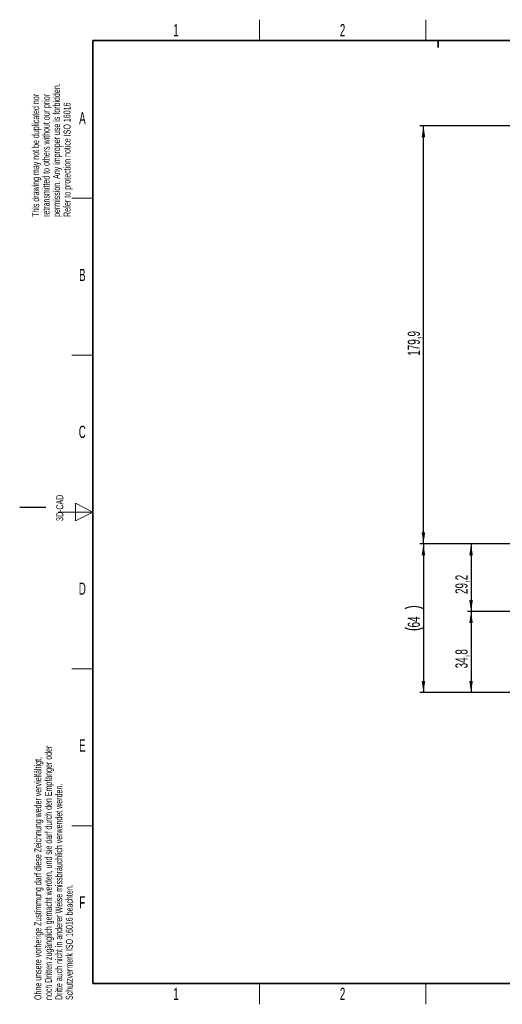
# Paper-space layout 'Blatt3' of a CAD drawing. Header units: millimetres. Extents: x 5 to 418, y 2 to 292.
# Tile 1 of 39: x 5 to 143, y 6 to 288. Entities that reach past the tile are written whole.
import ezdxf

# ---------------------------------------------------------------- set-up
doc = ezdxf.new("R2010")
doc.units = ezdxf.units.MM
doc.layers.add('SLD-0', color=7, linetype='Continuous')
doc.styles.add('SLDTEXTSTYLE1', font='TXT', dxfattribs={"width": 0.605})
doc.dimstyles.new('SLDDIMSTYLE5', dxfattribs={"dimtxt": 3.5, "dimasz": 3.302, "dimexe": 0, "dimexo": 0.0625, "dimgap": 0.875, "dimtad": 1, "dimlfac": 1.5, "dimrnd": 1e-09, "dimzin": 12, "dimdsep": 46, "dimtxsty": 'SLDTEXTSTYLE1', "dimsah": 1, "dimcen": 0.09, "dimadec": 0, "dimazin": 3, "dimtfac": 1, "dimtofl": 0, "dimtmove": 0, "dimatfit": 3, "dimfxl": 1, "dimfrac": 2, "dimtolj": 1, "dimtzin": 12, "dimarcsym": 0})

# ---------------------------------------------------------------- blocks, each defined once
blk = doc.blocks.new('_D_16')
at = {"layer": 'SLD-0', "color": 7}
for p, q in [((149.48, 138.14), (133.46, 138.14)), ((134.46, 138.14), (134.46, 118.67)), ((175.78, 118.67), (133.46, 118.67))]:
    blk.add_line(p, q, dxfattribs=at)
for points in [[(134.46, 138.14), (133.95, 134.83), (134.97, 134.83)], [(134.46, 118.67), (134.97, 121.97), (133.95, 121.97)]]:
    blk.add_solid(points, dxfattribs=at)
at = {"layer": 'SLD-0', "color": 7, "insert": (129.95, 123.72), "char_height": 3.5, "attachment_point": 1, "rotation": 90, "style": 'SLDTEXTSTYLE1'}
blk.add_mtext('29,2', dxfattribs=at)
blk = doc.blocks.new('_D_17')
at = {"layer": 'SLD-0', "color": 7}
for p, q in [((175.78, 118.67), (133.46, 118.67)), ((134.46, 118.67), (134.46, 95.47)), ((158.94, 95.47), (133.46, 95.47))]:
    blk.add_line(p, q, dxfattribs=at)
for points in [[(134.46, 118.67), (133.95, 115.37), (134.97, 115.37)], [(134.46, 95.47), (134.97, 98.77), (133.95, 98.77)]]:
    blk.add_solid(points, dxfattribs=at)
at = {"layer": 'SLD-0', "color": 7, "insert": (129.95, 102.39), "char_height": 3.5, "attachment_point": 1, "rotation": 90, "style": 'SLDTEXTSTYLE1'}
blk.add_mtext('34,8', dxfattribs=at)
blk = doc.blocks.new('_D_18')
at = {"layer": 'SLD-0', "color": 7}
for p, q in [((149.48, 138.14), (119.8, 138.14)), ((120.8, 138.14), (120.8, 95.47)), ((158.94, 95.47), (119.8, 95.47))]:
    blk.add_line(p, q, dxfattribs=at)
for centre, start, end in [((118.12, 114.1), 63.4349, 116.5651), ((118.12, 119.5), 243.4349, 296.5651)]:
    blk.add_arc(centre, 6.01, start, end, dxfattribs=at)
for points in [[(120.8, 138.14), (120.29, 134.83), (121.31, 134.83)], [(120.8, 95.47), (121.31, 98.77), (120.29, 98.77)]]:
    blk.add_solid(points, dxfattribs=at)
at = {"layer": 'SLD-0', "color": 7, "insert": (116.29, 114.13), "char_height": 3.5, "attachment_point": 1, "rotation": 90, "style": 'SLDTEXTSTYLE1'}
blk.add_mtext('64', dxfattribs=at)
blk = doc.blocks.new('_D_19')
at = {"layer": 'SLD-0', "color": 7}
for p, q in [((189.1, 258.07), (119.8, 258.07)), ((120.8, 138.14), (120.8, 258.07)), ((149.48, 138.14), (119.8, 138.14))]:
    blk.add_line(p, q, dxfattribs=at)
for points in [[(120.8, 258.07), (120.29, 254.77), (121.31, 254.77)], [(120.8, 138.14), (121.31, 141.44), (120.29, 141.44)]]:
    blk.add_solid(points, dxfattribs=at)
at = {"layer": 'SLD-0', "color": 7, "insert": (116.29, 192.09), "char_height": 3.5, "attachment_point": 1, "rotation": 90, "style": 'SLDTEXTSTYLE1'}
blk.add_mtext('179,9', dxfattribs=at)

psp = doc.layouts.new('Blatt3')

# ---------------------------------------------------------------- linework, layer by layer
at = {"layer": 'SLD-0', "lineweight": 18}
for p, q in [((73.75, 282.5), (73.75, 288.5)), ((121.5, 282.5), (121.5, 288.5)), ((20, 237.25), (26, 237.25)), ((20, 192.25), (26, 192.25)), ((20, 102.25), (26, 102.25)), ((20, 57.25), (26, 57.25)), ((73.75, 6), (73.75, 12)), ((121.5, 6), (121.5, 12))]:
    psp.add_line(p, q, dxfattribs=at)
at = {"layer": 'SLD-0', "lineweight": 35}
for p, q in [((408, 282.5), (26, 282.5)), ((26, 282.5), (26, 12)), ((26, 12), (408, 12))]:
    psp.add_line(p, q, dxfattribs=at)
at = {"layer": 'SLD-0'}
for p, q in [((125, 280.5), (125, 282.5)), ((125, 282.5), (125, 280.5)), ((12.5, 148.5), (5, 148.5))]:
    psp.add_line(p, q, dxfattribs=at)
at = {"layer": 'SLD-0', "color": 7, "linetype": 'Continuous', "lineweight": 18}
for p, q in [((26, 147.25), (21, 149.75)), ((21, 149.75), (21, 144.75)), ((16, 147.25), (26, 147.25)), ((21, 144.75), (26, 147.25))]:
    psp.add_line(p, q, dxfattribs=at)

# ---------------------------------------------------------------- texts
at = {"layer": 'SLD-0', "char_height": 2, "attachment_point": 1, "rotation": 90, "style": 'SLDTEXTSTYLE1'}
for s, insert in [('permission. Any improper use is forbidden.', (14.5783, 231.9088)), ('retransmitted to others without our prior', (11.5783, 231.9088)), ('This drawing may not be duplicated nor', (8.5783, 231.9088)), ('Refer to protection notice ISO 16016', (17.5783, 231.9088)), ('3D-CAD', (15.4939, 144.6806)), ('noch Dritten zugänglich gemacht werden, und sie darf durch den Empfänger oder', (12.2299, 7.2381)), ('Ohne unsere vorherige Zustimmung darf diese Zeichnung weder vervielfältigt,', (9.2299, 7.2381)), ('Dritte auch nicht in anderer Weise missbräuchlich verwendet werden.', (15.2299, 7.2381)), ('Schutzvermerk ISO 16016 beachten.', (18.2299, 7.2381))]:
    psp.add_mtext(s, dxfattribs=dict(at, insert=insert))
at = {"layer": 'SLD-0', "char_height": 3.5, "attachment_point": 2, "style": 'SLDTEXTSTYLE1'}
for s, insert in [('1', (49.8527, 287.243)), ('2', (97.6027, 287.243)), ('A', (22.9816, 262.0011)), ('B', (22.9816, 217.0011)), ('C', (22.9597, 172.0011)), ('D', (22.9597, 127.0011)), ('E', (22.9816, 82.0011)), ('F', (22.9536, 37.0011)), ('1', (49.8527, 10.743)), ('2', (97.6027, 10.743))]:
    psp.add_mtext(s, dxfattribs=dict(at, insert=insert))

# ---------------------------------------------------------------- dimensions: what is measured, and where the dimension line sits
at = {"layer": 'SLD-0', "color": 7}
for base, p1, p2, picture, middle in [((120.8026, 258.0685), (149.4831, 138.1352), (189.0989, 258.0685), '_D_19', (120.8026, 198.1018)), ((134.4583, 118.6685), (149.4831, 138.1352), (175.7761, 118.6685), '_D_16', (134.4583, 128.4018)), ((134.4583, 95.4685), (175.7761, 118.6685), (158.9428, 95.4685), '_D_17', (134.4583, 107.0685))]:
    dim = psp.add_linear_dim(base=base, p1=p1, p2=p2, angle=90, dimstyle='SLDDIMSTYLE5', dxfattribs=at)
    dim.commit()
    dim.dimension.update_dxf_attribs({"geometry": picture, "text_midpoint": middle, "dimtype": 160})
dim = psp.add_linear_dim(base=(120.8026, 95.4685), p1=(149.4831, 138.1352), p2=(158.9428, 95.4685), angle=90, text='(<>)', dimstyle='SLDDIMSTYLE5', dxfattribs=at)
dim.commit()
dim.dimension.update_dxf_attribs({"geometry": '_D_18', "text_midpoint": (120.8026, 116.8018), "dimtype": 160})

doc.saveas('drawing.dxf')
